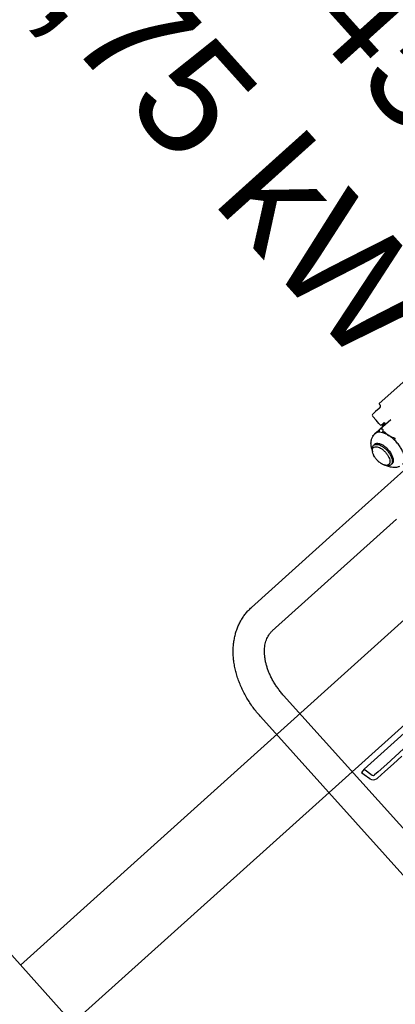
# Model space of a CAD drawing. Header units: millimetres. Extents: x -5775 to 72913, y -36825 to 83180.
# Tile 30 of 48: x 49563 to 49779, y 61945 to 62512. Entities that reach past the tile are written whole.
import ezdxf
from ezdxf.enums import TextEntityAlignment as Align

# ---------------------------------------------------------------- set-up
doc = ezdxf.new("R2010")
doc.units = ezdxf.units.MM
doc.header["$LTSCALE"] = 0.3
doc.layers.add('RLT 1', color=253, linetype='Continuous')
doc.styles.add('Arial', font='arial.ttf', dxfattribs={"width": 0.95, "height": 1.8})

# ---------------------------------------------------------------- blocks, each defined once
blk = doc.blocks.new('RLT1')
at = {"layer": 'RLT 1', "ltscale": 10}
for p, q in [((42735.07, -88701.31), (40337.82, -86035.71)), ((41340.86, -87151.03), (42043.5, -86519.12)), ((41370.95, -87184.49), (42073.59, -86552.57))]:
    blk.add_line(p, q, dxfattribs=at)
at = {"layer": 'RLT 1'}
for p, q in [((41644.23, -86741.01), (41547.41, -86828.09)), ((41547.25, -86830.83), (41545.17, -86832.7)), ((41547.25, -86830.83), (41545.17, -86832.7)), ((41547.31, -86830.78), (41547.25, -86830.83)), ((41547.31, -86830.78), (41547.25, -86830.83)), ((41547.65, -86830.47), (41547.31, -86830.78)), ((41547.65, -86830.47), (41547.31, -86830.78)), ((41547.51, -86828.5), (41547.52, -86828.52)), ((41547.52, -86828.52), (41547.52, -86828.52)), ((41547.52, -86828.52), (41548.07, -86829.13)), ((41547.69, -86830.43), (41547.65, -86830.47)), ((41547.69, -86830.43), (41547.65, -86830.47)), ((41547.78, -86830.35), (41547.78, -86830.36)), ((41547.78, -86830.35), (41547.78, -86830.36)), ((41543.6, -86835.46), (41545.59, -86837.67)), ((41544.02, -86833.74), (41543.68, -86834.04)), ((41544.02, -86833.74), (41543.99, -86833.76)), ((41544.26, -86833.52), (41544.02, -86833.74)), ((41544.26, -86833.52), (41544.02, -86833.74)), ((41544.28, -86833.5), (41544.26, -86833.52)), ((41544.28, -86833.5), (41544.26, -86833.52)), ((41545.02, -86832.83), (41544.28, -86833.5)), ((41545.02, -86832.83), (41544.28, -86833.5)), ((41545.12, -86832.75), (41545.02, -86832.83)), ((41545.12, -86832.75), (41545.02, -86832.83)), ((41545.17, -86832.7), (41545.12, -86832.75)), ((41545.17, -86832.7), (41545.12, -86832.75)), ((41547.23, -86839.59), (41545.59, -86837.67)), ((41547.91, -86840.33), (41547.23, -86839.59)), ((41547.92, -86842.65), (41554.03, -86837.16)), ((41548.96, -86840.05), (41548.61, -86840.37)), ((41548.61, -86840.37), (41548.65, -86840.33)), ((41548.63, -86840.35), (41548.61, -86840.37)), ((41548.65, -86840.33), (41548.96, -86840.05)), ((41549.64, -86839.45), (41548.96, -86840.05)), ((41549.62, -86840.4), (41549.3, -86840.69)), ((41549.31, -86840.68), (41549.3, -86840.69)), ((41549.3, -86840.69), (41549.3, -86840.69)), ((41549.62, -86840.4), (41549.31, -86840.68)), ((41549.84, -86840.2), (41549.62, -86840.4)), ((41550.26, -86838.88), (41549.64, -86839.45)), ((41550.7, -86839.43), (41549.84, -86840.2)), ((41550.26, -86838.88), (41550.73, -86839.4)), ((41543.62, -86846.52), (41543.69, -86846.46)), ((41543.69, -86846.46), (41543.84, -86846.32)), ((41543.84, -86846.32), (41544.88, -86845.39)), ((41544.88, -86845.39), (41544.9, -86845.37)), ((41544.92, -86845.39), (41544.89, -86845.41)), ((41544.9, -86845.37), (41544.92, -86845.35)), ((41544.92, -86845.35), (41546.85, -86843.62)), ((41546.85, -86843.62), (41547.5, -86843.03)), ((41547.4, -86843.63), (41547, -86843.99)), ((41547.14, -86844.03), (41547.27, -86843.91)), ((41547.4, -86843.63), (41547.5, -86843.03)), ((41547.5, -86843.03), (41547.92, -86842.65)), ((41549.51, -86843.28), (41549.41, -86843.88)), ((41549.75, -86844.33), (41550.09, -86844.02)), ((41544.11, -86852.03), (41544.68, -86851.52)), ((41544.11, -86852.03), (41544.12, -86852.03)), ((41543.45, -86855.49), (41543.35, -86854.67)), ((41543.35, -86854.67), (41543.35, -86854.67)), ((41522.62, -86901.49), (41567, -86861.58)), ((41550.64, -86863.48), (41551.44, -86863.66)), ((41554.14, -86863.18), (41554.71, -86862.68)), ((41534.65, -86914.87), (41557.32, -86894.48)), ((41522.62, -86901.49), (41473.78, -86945.41)), ((41534.65, -86914.87), (41485.81, -86958.8)), ((41492.35, -86995.96), (41701.65, -87228.69)), ((41478.96, -87007.99), (41688.26, -87240.72)), ((41538.69, -87038.35), (41563.6, -87015.95)), ((41561.39, -87026.66), (41556.52, -87031.04)), ((41556.52, -87031.04), (41551.65, -87035.42)), ((41560.41, -87030.91), (41555.54, -87035.29)), ((41538.69, -87038.35), (41537.22, -87040.37)), ((41537.22, -87040.37), (41538.68, -87041.44)), ((41538.69, -87038.35), (41539.3, -87038.79)), ((41539.3, -87038.79), (41542.6, -87041.19)), ((41546.78, -87039.81), (41544.72, -87041.66)), ((41550.67, -87039.67), (41546.39, -87043.52)), ((41551.65, -87035.42), (41546.78, -87039.81)), ((41555.54, -87035.29), (41550.67, -87039.67)), ((41538.68, -87041.44), (41541.87, -87043.75)), ((41541.99, -87043.83), (41542, -87043.78)), ((41542.6, -87041.19), (41543.34, -87041.73))]:
    blk.add_line(p, q, dxfattribs=at)
blk.add_lwpolyline([(41547.41, -86828.09), (41547.41, -86828.09), (41547.4, -86828.14), (41547.4, -86828.25), (41547.44, -86828.4), (41547.51, -86828.5)], dxfattribs=at)
for centre, radius, start, end in [((41546.94, -86829.51), 1.19, 309.147, 18.6037), ((41544.35, -86834.79), 1, 131.966, 221.966), ((41548.28, -86839.99), 0.5, 222.466, 311.9662), ((41549.83, -86841.29), 0.8, 131.966, 202.9897), ((41550.4, -86846.99), 6.8, 176.0276, 178.6372), ((41550.76, -86847), 7.15, 178.6211, 179.2661), ((41550.94, -86847.01), 7.33, 179.267, 180.1162), ((41549.57, -86850.45), 6.88, 149.3714, 149.659), ((41549.55, -86850.44), 6.86, 148.7608, 149.3715), ((41549.53, -86850.43), 6.83, 147.9528, 148.7609), ((41549.52, -86850.42), 6.82, 147.6544, 147.9524), ((41549.51, -86850.42), 6.81, 132.6842, 147.6718), ((41546.79, -86847.46), 2.79, 131.6526, 131.9659), ((41567.7, -86835.35), 22.42, 201.6378, 202.6563), ((41560.89, -86835.03), 14.06, 213.6128, 215.954), ((41559.46, -86836.69), 12.51, 216.8178, 217.6578), ((41604.42, -86849.15), 48.17, 178.4736, 179.0854), ((41561.87, -86827.99), 21.32, 255.1337, 255.7223), ((41555.84, -86849.94), 13.32, 199.9847, 200.3184), ((41548.01, -86854.96), 4.59, 186.5488, 190.6363), ((41552.71, -86853.55), 9.52, 204.5486, 205.8531), ((41555.44, -86851.92), 12.71, 212.8757, 221.9999), ((41555.64, -86851.76), 12.96, 221.9552, 225.6877), ((41555.43, -86851.96), 12.67, 225.6986, 226.4682), ((41555.36, -86852.04), 12.56, 226.468, 227.336), ((41555.28, -86852.12), 12.45, 227.336, 228.1622), ((41555.22, -86852.19), 12.35, 228.1625, 228.8022), ((41554.03, -86853.73), 10.41, 234.7012, 235.7029), ((41553.9, -86853.92), 10.18, 235.7043, 236.3411), ((41552.6, -86856.23), 7.53, 243.8432, 245.439), ((41557.38, -86851.91), 13.14, 243.1755, 244.2678), ((41476.79, -86948.76), 4.5, 131.9637, 136.4653), ((41543.98, -87040.84), 3.6, 233.966, 236.2723), ((41543.98, -87040.84), 3.6, 236.2723, 300.8158), ((41543.98, -87040.84), 1.1, 233.966, 311.966), ((41543.98, -87040.84), 3.6, 300.8158, 311.966)]:
    blk.add_arc(centre, radius, start, end, dxfattribs=at)
for points, start_tangent, end_tangent in [([(41543.31, -86854.49), (41542.78, -86852.54), (41542.64, -86850.34), (41542.98, -86848.45), (41543.63, -86846.98)], (-0.341746, 0.939792), (0.505145, 0.863034)), ([(41560.85, -86863.07), (41561.62, -86861.98), (41561.97, -86860.48), (41561.86, -86858.67), (41561.3, -86856.64), (41560.32, -86854.49), (41558.97, -86852.32), (41557.31, -86850.25), (41555.43, -86848.38), (41553.42, -86846.81), (41551.38, -86845.6), (41549.42, -86844.83), (41547.63, -86844.54), (41546.11, -86844.72), (41544.93, -86845.38)], (0.739874, 0.672745), (-0.747187, -0.664614)), ([(41547.14, -86844.03), (41547.09, -86844.06), (41547.04, -86844.04), (41547, -86843.99)], (-0.743542, -0.668689), (-0.385321, 0.922782)), ([(41547.4, -86843.63), (41547.37, -86843.75), (41547.32, -86843.85), (41547.27, -86843.91)], (-0.17468, -0.984625), (-0.743542, -0.668689)), ([(41549.18, -86842.81), (41548.54, -86842.7), (41547.92, -86842.65)], (-0.979552, 0.201192), (-0.999342, 0.036265)), ([(41549.45, -86844.18), (41549.41, -86844.11), (41549.4, -86844), (41549.41, -86843.88)], (-0.599295, 0.800528), (0.17468, 0.984625)), ([(41549.75, -86844.33), (41549.68, -86844.37), (41549.61, -86844.37), (41549.56, -86844.33)], (-0.743542, -0.668689), (-0.610966, 0.791657)), ([(41550.09, -86844.02), (41551.07, -86845.05), (41552.16, -86845.94), (41553.38, -86846.69), (41554.74, -86847.33), (41556.27, -86847.87)], (0.644847, -0.764312), (0.958039, -0.286639)), ([(41543.35, -86854.67), (41543.35, -86853.59), (41543.61, -86852.69), (41544.11, -86852.03)], (-0.117407, 0.993084), (0.743542, 0.668689)), ([(41543.43, -86854.67), (41543.75, -86853.67), (41544.45, -86853.05), (41545.47, -86852.84), (41546.74, -86853.06), (41548.14, -86853.7), (41549.57, -86854.71), (41550.91, -86856)], (0.099451, 0.995042), (0.668689, -0.743542)), ([(41544.12, -86852.03), (41544.41, -86851.81), (41544.72, -86851.66)], (0.741957, 0.670447), (0.932051, 0.362327)), ([(41552.48, -86854.59), (41550.8, -86852.99), (41549, -86851.79), (41547.28, -86851.11), (41545.78, -86851.02), (41544.68, -86851.52)], (-0.668689, 0.743542), (-0.743542, -0.668689)), ([(41544.72, -86851.66), (41545.36, -86851.51), (41546.4, -86851.56), (41547.43, -86851.84), (41548.4, -86852.28), (41549.29, -86852.81), (41550.08, -86853.38), (41550.78, -86853.96), (41551.39, -86854.54), (41551.92, -86855.1)], (0.932051, 0.362327), (0.668689, -0.743542)), ([(41556.4, -86848.59), (41556.33, -86848.55), (41556.28, -86848.48), (41556.26, -86848.38)], (-0.966519, 0.256597), (0.015874, 0.999874)), ([(41543.45, -86855.49), (41543.43, -86854.67)], (-0.118836, 0.992914), (0.099451, 0.995042)), ([(41544.05, -86857.5), (41544, -86857.39), (41543.51, -86855.88), (41543.5, -86855.81)], (-0.415413, 0.909633), (-0.181735, 0.983348)), ([(41544.77, -86858.82), (41544.14, -86857.7)], (-0.541105, 0.840955), (-0.436013, 0.89994)), ([(41550.91, -86856), (41552.06, -86857.47), (41552.91, -86859), (41553.4, -86860.47), (41553.49, -86861.75), (41553.17, -86862.74), (41552.47, -86863.37), (41551.45, -86863.58)], (0.668689, -0.743542), (-0.999983, 0.005836)), ([(41551.92, -86855.1), (41553.19, -86856.72), (41554.15, -86858.42), (41554.72, -86860.05), (41554.86, -86861.5), (41554.56, -86862.65)], (0.668689, -0.743542), (-0.478894, -0.877872)), ([(41552.48, -86854.59), (41553.9, -86856.44), (41554.9, -86858.35), (41555.39, -86860.14), (41555.32, -86861.63), (41554.71, -86862.68)], (0.668689, -0.743542), (-0.743542, -0.668689)), ([(41548.01, -86862.23), (41547.35, -86861.72), (41547.08, -86861.49)], (-0.816174, 0.577807), (-0.752445, 0.658655)), ([(41549.28, -86862.99), (41548.81, -86862.73), (41548.26, -86862.39)], (-0.897653, 0.440702), (-0.842547, 0.538622)), ([(41550.63, -86863.48), (41550.26, -86863.38), (41549.47, -86863.08)], (-0.974212, 0.225636), (-0.909578, 0.415532)), ([(41551.45, -86863.58), (41550.64, -86863.48)], (-0.999983, 0.005836), (-0.974789, 0.223127)), ([(41554.14, -86863.18), (41553.43, -86863.61), (41552.51, -86863.78), (41551.44, -86863.66)], (-0.743542, -0.668689), (-0.975109, 0.221727)), ([(41559.11, -86864.2), (41557.33, -86864.73), (41555.1, -86864.78), (41552.63, -86864.16), (41551.67, -86863.75)], (-0.911819, -0.410593), (-0.900851, 0.434128)), ([(41554.56, -86862.65), (41554.14, -86863.18)], (-0.478894, -0.877872), (-0.739411, -0.673255)), ([(41478.96, -87007.99), (41476.82, -87005.49), (41474.8, -87002.88), (41472.93, -87000.18), (41471.2, -86997.42), (41469.62, -86994.58), (41468.21, -86991.69), (41466.96, -86988.76), (41465.89, -86985.79), (41465, -86982.82), (41464.3, -86979.84), (41463.78, -86976.86), (41463.46, -86973.92), (41463.34, -86971.03), (41463.41, -86968.17), (41463.67, -86965.41), (41464.12, -86962.73), (41464.75, -86960.13), (41465.56, -86957.66), (41466.54, -86955.3), (41467.68, -86953.05), (41468.99, -86950.93), (41470.44, -86948.95), (41472.04, -86947.11), (41473.78, -86945.41)], (-0.668689, 0.743542), (0.743542, 0.668689)), ([(41492.35, -86995.96), (41490.78, -86994.13), (41489.31, -86992.23), (41487.95, -86990.27), (41486.7, -86988.27), (41485.57, -86986.24), (41484.57, -86984.2), (41483.7, -86982.15), (41482.97, -86980.11), (41482.37, -86978.09), (41481.91, -86976.11), (41481.58, -86974.18), (41481.39, -86972.29), (41481.34, -86970.48), (41481.41, -86968.74), (41481.62, -86967.07), (41481.95, -86965.48), (41482.42, -86963.97), (41483.03, -86962.53), (41483.79, -86961.19), (41484.71, -86959.94), (41485.81, -86958.8)], (-0.668689, 0.743542), (0.743542, 0.668689))]:
    blk.add_spline(points, degree=3, dxfattribs=dict(at, start_tangent=start_tangent, end_tangent=end_tangent))
at = {"layer": 'RLT 1', "style": 'Arial'}
for s, p in [('EC 450', (41398.17, -86491.12)), ('1,75 kW', (41315.61, -86561.72))]:
    blk.add_text(s, height=65, rotation=311.966, dxfattribs=at).set_placement(p)
at = {"layer": 'RLT 1', "ltscale": 10, "style": 'Arial'}
blk.add_attdef('TYP', text='', height=40, rotation=311.966, dxfattribs=at).set_placement((42994.84, -86739.48), align=Align.MIDDLE_CENTER)

msp = doc.modelspace()

# ---------------------------------------------------------------- block references
at = {"layer": 'RLT 1'}
msp.add_blockref('RLT1', (8222.27, 149119.11, -91039), dxfattribs=at)

doc.saveas('drawing.dxf')
